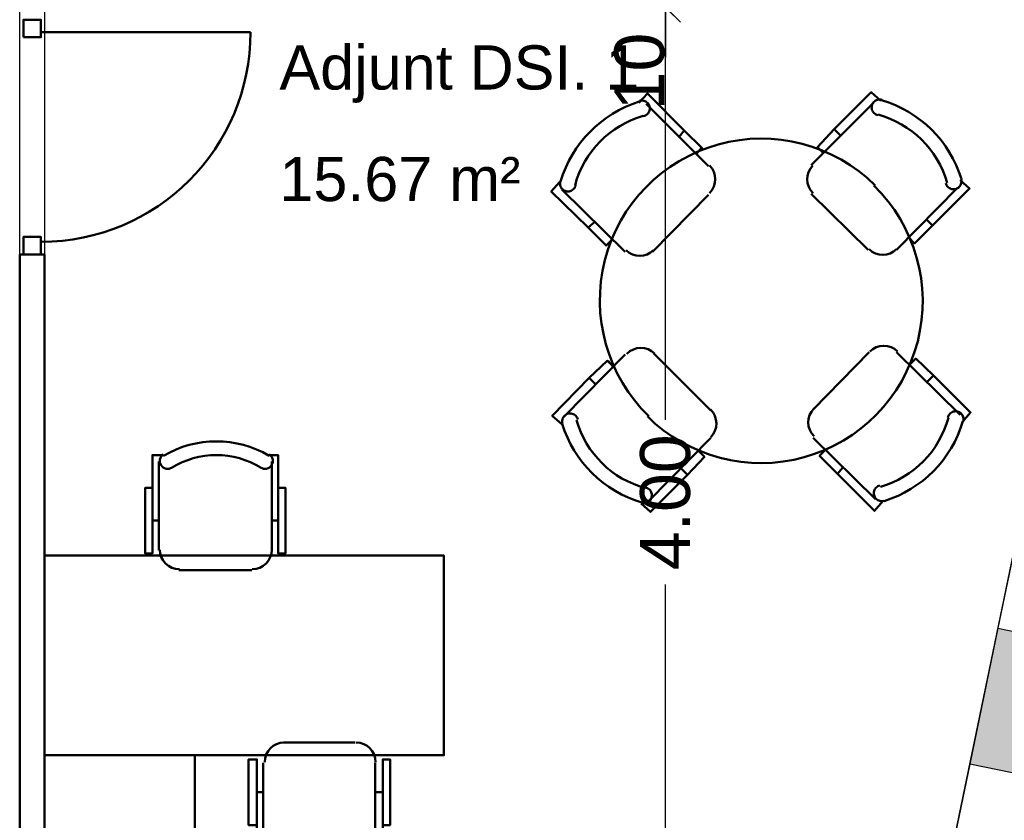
# Model space of a CAD drawing. Header units: metres. Extents: x -1 to 443, y -6 to 31.
# Tile 18 of 20: x 421.27 to 425.21, y 19.44 to 22.65. Entities that reach past the tile are written whole.
import ezdxf

# ---------------------------------------------------------------- set-up
doc = ezdxf.new("R2010")
doc.units = ezdxf.units.M
doc.header["$PDMODE"] = 65
doc.linetypes.add('CONTINUA', pattern=[0])
for name, color, linetype, lineweight in [('3D P3 MURS', 7, 'CONTINUA', 25), ('3D P3 MURS NOUS', 7, 'CONTINUA', 25), ('P3 COTES', 7, 'CONTINUA', 25), ('P3 LOCAL', 7, 'CONTINUA', 25), ('P3 MOBLES', 7, 'CONTINUA', 25), ('P3 SUP.LLIURE', 7, 'CONTINUA', 25)]:
    doc.layers.add(name, color=color, linetype=linetype, lineweight=lineweight)
doc.styles.add('ARIAL', font='arial.ttf')
doc.dimstyles.new('DIMSTYLE_3', dxfattribs={"dimtxt": 0.2, "dimasz": 0.2, "dimexe": 0, "dimexo": 1e-06, "dimgap": 0.1, "dimtad": 0, "dimrnd": 0.005, "dimzin": 4, "dimdsep": 46, "dimtxsty": 'ARIAL', "dimblk1": 'ALL_ML_STRICH', "dimblk2": 'ALL_ML_STRICH', "dimsah": 1, "dimcen": 0, "dimse1": 1, "dimse2": 1, "dimclrd": 2, "dimclre": 2, "dimclrt": 2, "dimadec": 0, "dimazin": 0, "dimtfac": 1, "dimtdec": 0, "dimtix": 1, "dimtmove": 2, "dimatfit": 3, "dimfxl": 0, "dimtzin": 0, "dimlwd": 0, "dimlwe": 35, "dimarcsym": 0})
doc.dimstyles.new('DIMSTYLE_6', dxfattribs={"dimtxt": 0.2, "dimasz": 0.2, "dimexe": 0, "dimexo": 1e-06, "dimgap": 0.1, "dimtad": 2, "dimdec": 0, "dimlfac": 100, "dimrnd": 0.5, "dimzin": 4, "dimdsep": 46, "dimtxsty": 'ARIAL', "dimblk1": 'ALL_ML_STRICH', "dimblk2": 'ALL_ML_STRICH', "dimsah": 1, "dimcen": 0, "dimse1": 1, "dimse2": 1, "dimclrd": 2, "dimclre": 2, "dimclrt": 2, "dimadec": 0, "dimazin": 0, "dimtfac": 1, "dimtdec": 0, "dimtix": 1, "dimtmove": 2, "dimatfit": 3, "dimfxl": 0, "dimtvp": 1.2, "dimtzin": 0, "dimlwd": 0, "dimlwe": 35, "dimarcsym": 0})

# ---------------------------------------------------------------- blocks, each defined once
blk = doc.blocks.new('OBJETO_COMPLEJO_15')
at = {"layer": 'P3 MOBLES', "color": 202, "linetype": 'CONTINUA', "lineweight": 50, "transparency": 33554687}
for p, q in [((421.823, 20.5259), (421.823, 20.8815)), ((422.276, 20.8815), (422.276, 20.5259)), ((421.7976, 20.6444), (421.823, 20.6444)), ((422.3014, 20.6444), (422.276, 20.6444)), ((422.1956, 20.4455), (421.9035, 20.4455)), ((422.3225, 19.7555), (422.6104, 19.7555)), ((422.2421, 19.3237), (422.2421, 19.675)), ((422.6908, 19.675), (422.6908, 19.3237)), ((422.2167, 19.5565), (422.2421, 19.5565)), ((422.7205, 19.5565), (422.6908, 19.5565))]:
    blk.add_line(p, q, dxfattribs=at)
for points in [[(421.7976, 20.7757), (421.768, 20.7757), (421.768, 20.5132), (421.7976, 20.5132), (421.7976, 20.9069), (421.84, 20.9069)], [(421.8413, 20.91), (421.8364, 20.9059), (421.8325, 20.9011), (421.8297, 20.8957), (421.8279, 20.8899), (421.8273, 20.8839), (421.8278, 20.8778), (421.8295, 20.8719), (421.8325, 20.8662), (421.8365, 20.8612), (421.8413, 20.8573), (421.8466, 20.8544), (421.8524, 20.8525), (421.8584, 20.8519), (421.8645, 20.8523), (421.8705, 20.854), (421.8762, 20.8569)], [(422.2313, 20.8569), (422.237, 20.854), (422.243, 20.8523), (422.2491, 20.8519), (422.2551, 20.8525), (422.2609, 20.8544), (422.2662, 20.8573), (422.271, 20.8612), (422.275, 20.8662), (422.278, 20.8719), (422.2797, 20.8778), (422.2802, 20.8839), (422.2796, 20.8899), (422.2778, 20.8957), (422.275, 20.9011), (422.2711, 20.9059), (422.2661, 20.91)], [(422.3014, 20.7757), (422.331, 20.7757), (422.331, 20.5132), (422.3014, 20.5132), (422.3014, 20.9069), (422.2633, 20.9069)], [(421.8273, 20.528), (421.8289, 20.5122), (421.8334, 20.4975), (421.8406, 20.4842), (421.8502, 20.4726), (421.8618, 20.4631), (421.8751, 20.4559), (421.8898, 20.4513), (421.9056, 20.4497)], [(422.1977, 20.4497), (422.2135, 20.4513), (422.2282, 20.4559), (422.2415, 20.4631), (422.253, 20.4726), (422.2626, 20.4842), (422.2698, 20.4975), (422.2744, 20.5122), (422.276, 20.528)], [(422.3259, 19.7558), (422.3101, 19.7542), (422.2954, 19.7497), (422.2821, 19.7425), (422.2706, 19.7329), (422.261, 19.7213), (422.2538, 19.708), (422.2492, 19.6933), (422.2476, 19.6775)], [(422.6921, 19.6775), (422.6905, 19.6933), (422.686, 19.708), (422.6787, 19.7213), (422.6692, 19.7329), (422.6576, 19.7425), (422.6443, 19.7497), (422.6296, 19.7542), (422.6138, 19.7558)], [(422.2167, 19.4253), (422.1829, 19.4253), (422.1829, 19.6877), (422.2167, 19.6877), (422.2167, 19.2983), (422.2548, 19.2983)], [(422.7205, 19.4253), (422.7501, 19.4253), (422.7501, 19.6877), (422.7205, 19.6877), (422.7205, 19.2983), (422.6781, 19.2983)], [(422.2923, 19.3529), (422.2866, 19.3558), (422.2806, 19.3574), (422.2745, 19.3579), (422.2685, 19.3572), (422.2627, 19.3554), (422.2574, 19.3525), (422.2526, 19.3485), (422.2486, 19.3436), (422.2456, 19.3379), (422.2439, 19.3319), (422.2434, 19.3259), (422.244, 19.3198), (422.2458, 19.314), (422.2486, 19.3087), (422.2525, 19.3038), (422.2575, 19.2998)], [(422.6823, 19.2998), (422.6872, 19.3038), (422.6911, 19.3087), (422.694, 19.314), (422.6957, 19.3198), (422.6963, 19.3259), (422.6958, 19.3319), (422.6941, 19.3379), (422.6911, 19.3436), (422.6871, 19.3485), (422.6824, 19.3525), (422.677, 19.3554), (422.6712, 19.3572), (422.6652, 19.3579), (422.6591, 19.3574), (422.6532, 19.3558), (422.6475, 19.3529)]]:
    blk.add_lwpolyline(points, dxfattribs=at)
for points in [[(421.3659, 19.7047), (422.966, 19.7047), (422.966, 20.5047), (421.3659, 20.5047), (421.3659, 19.7047)], [(421.967, 18.7056), (421.3659, 18.7056), (421.3659, 19.7047), (421.967, 19.7047), (421.967, 18.7056)]]:
    blk.add_lwpolyline(points, close=True, dxfattribs=at)
for centre, radius, start, end in [((422.0538, 20.5452), 0.4167, 59.5741, 120.4448), ((422.0538, 20.5664), 0.3405, 58.2582, 121.7646), ((422.4698, 19.6391), 0.3405, 238.2581, 301.7651), ((422.4698, 19.6603), 0.4167, 239.5736, 300.4455)]:
    blk.add_arc(centre, radius, start, end, dxfattribs=at)
blk = doc.blocks.new('OBJETO_COMPLEJO_25')
at = {"layer": 'P3 MOBLES', "color": 202, "linetype": 'CONTINUA', "lineweight": 50, "transparency": 33554687}
for p, q in [((424.0263, 22.0636), (423.7765, 22.3134)), ((424.6867, 22.3176), (424.4369, 22.0678)), ((423.9289, 22.2075), (423.9078, 22.1821)), ((424.53, 22.2118), (424.5554, 22.1864)), ((423.9967, 22.1356), (423.9797, 22.1144)), ((424.7798, 21.7292), (425.0253, 21.979)), ((423.4379, 21.9705), (423.6919, 21.7207)), ((423.8019, 21.7207), (424.0263, 21.9493)), ((424.4369, 21.9536), (424.6655, 21.7292)), ((423.5437, 21.8181), (423.5691, 21.8393)), ((424.9237, 21.8266), (424.8983, 21.852)), ((424.8475, 21.7588), (424.8306, 21.7758)), ((423.6919, 21.3101), (423.4463, 21.0604)), ((424.0347, 21.0858), (423.8062, 21.3143)), ((424.6697, 21.3186), (424.4454, 21.09)), ((425.0338, 21.0688), (424.7798, 21.3186)), ((423.6241, 21.2847), (423.6411, 21.2635)), ((423.5479, 21.217), (423.5733, 21.1916)), ((424.9279, 21.2254), (424.9025, 21.2)), ((423.785, 20.7217), (424.0347, 20.9757)), ((424.4454, 20.9757), (424.6951, 20.7302)), ((424.475, 20.908), (424.4919, 20.9249)), ((423.9416, 20.8275), (423.9162, 20.8529)), ((424.5427, 20.8318), (424.5639, 20.8572))]:
    blk.add_line(p, q, dxfattribs=at)
for points in [[(423.7469, 22.3176), (423.7808, 22.3557), (423.9289, 22.2075), (424.0009, 22.1356), (423.9755, 22.1144)], [(424.7163, 22.3261), (424.6782, 22.3599), (424.53, 22.2118), (424.4623, 22.1398), (424.4877, 22.1144)], [(424.72, 22.33), (424.7158, 22.3309), (424.7115, 22.3312), (424.7073, 22.331), (424.7032, 22.3302), (424.6992, 22.3288), (424.6954, 22.3269), (424.6919, 22.3246), (424.6887, 22.3217), (424.6859, 22.3184), (424.6836, 22.3149), (424.6818, 22.3111), (424.6805, 22.3071), (424.6798, 22.3029), (424.6796, 22.2987), (424.68, 22.2945), (424.681, 22.2903), (424.6825, 22.2863), (424.6845, 22.2825), (424.687, 22.2791), (424.6899, 22.2761), (424.6931, 22.2735), (424.6967, 22.2713), (424.7006, 22.2696), (424.7048, 22.2684)], [(423.7658, 22.2643), (423.77, 22.2655), (423.7738, 22.2672), (423.7774, 22.2695), (423.7806, 22.2721), (423.7835, 22.2752), (423.7859, 22.2787), (423.7879, 22.2824), (423.7894, 22.2865), (423.7903, 22.2907), (423.7906, 22.2949), (423.7904, 22.2991), (423.7896, 22.3032), (423.7882, 22.3072), (423.7864, 22.311), (423.784, 22.3145), (423.7812, 22.3178), (423.7779, 22.3206), (423.7744, 22.3229), (423.7706, 22.3247), (423.7666, 22.326), (423.7625, 22.3268), (423.7582, 22.327), (423.754, 22.3266), (423.7498, 22.3257)], [(424.0305, 21.9566), (424.0405, 21.9689), (424.0475, 21.9826), (424.0517, 21.9971), (424.0531, 22.0121), (424.0515, 22.0271), (424.0471, 22.0415), (424.0399, 22.0551), (424.0298, 22.0673)], [(424.4439, 22.0666), (424.434, 22.0543), (424.4269, 22.0406), (424.4227, 22.026), (424.4214, 22.0111), (424.4229, 21.9961), (424.4273, 21.9816), (424.4346, 21.9681), (424.4447, 21.9558)], [(423.4294, 22.0001), (423.3955, 21.962), (423.5437, 21.8181), (423.6157, 21.7461), (423.6411, 21.7715)], [(423.432, 22.0033), (423.4311, 21.9991), (423.4308, 21.9948), (423.431, 21.9906), (423.4318, 21.9865), (423.4332, 21.9825), (423.435, 21.9788), (423.4374, 21.9752), (423.4403, 21.972), (423.4435, 21.9692), (423.4471, 21.9669), (423.4509, 21.9651), (423.4549, 21.9638), (423.459, 21.9631), (423.4632, 21.9629), (423.4675, 21.9633), (423.4717, 21.9643), (423.4757, 21.9658), (423.4794, 21.9678), (423.4829, 21.9703), (423.4859, 21.9732), (423.4885, 21.9764), (423.4907, 21.98), (423.4924, 21.9839), (423.4936, 21.9881)], [(425.0338, 22.0086), (425.0719, 21.9747), (424.9237, 21.8266), (424.8518, 21.7546), (424.8264, 21.78)], [(424.9767, 21.9961), (424.9779, 21.992), (424.9797, 21.9881), (424.9819, 21.9846), (424.9846, 21.9813), (424.9877, 21.9785), (424.9911, 21.976), (424.9949, 21.9741), (424.9989, 21.9726), (425.0031, 21.9717), (425.0074, 21.9714), (425.0116, 21.9716), (425.0157, 21.9724), (425.0197, 21.9737), (425.0235, 21.9756), (425.027, 21.9779), (425.0302, 21.9808), (425.0331, 21.984), (425.0354, 21.9876), (425.0372, 21.9914), (425.0385, 21.9954), (425.0392, 21.9995), (425.0394, 22.0037), (425.0391, 22.008), (425.0381, 22.0122)], [(423.6954, 21.7272), (423.7077, 21.7173), (423.7214, 21.7102), (423.7359, 21.706), (423.7509, 21.7047), (423.7659, 21.7062), (423.7803, 21.7106), (423.7939, 21.7179), (423.8061, 21.728)], [(424.669, 21.7315), (424.6814, 21.7215), (424.6951, 21.7144), (424.7096, 21.7102), (424.7246, 21.7089), (424.7395, 21.7104), (424.754, 21.7148), (424.7676, 21.7221), (424.7798, 21.7322)], [(424.7833, 21.3223), (424.7709, 21.3322), (424.7573, 21.3393), (424.7427, 21.3435), (424.7278, 21.3448), (424.7128, 21.3433), (424.6983, 21.3389), (424.6848, 21.3317), (424.6725, 21.3215)], [(423.8096, 21.3138), (423.7973, 21.3238), (423.7836, 21.3308), (423.7691, 21.335), (423.7541, 21.3364), (423.7391, 21.3348), (423.7247, 21.3304), (423.7111, 21.3232), (423.6989, 21.3131)], [(423.4379, 21.0307), (423.3998, 21.0646), (423.5479, 21.217), (423.6199, 21.2847), (423.6453, 21.2635)], [(425.0422, 21.0392), (425.0761, 21.0773), (424.9279, 21.2254), (424.856, 21.2932), (424.8306, 21.2678)], [(423.502, 21.0491), (423.5007, 21.0533), (423.499, 21.0571), (423.4967, 21.0607), (423.4941, 21.064), (423.491, 21.0668), (423.4876, 21.0692), (423.4838, 21.0712), (423.4797, 21.0727), (423.4755, 21.0736), (423.4713, 21.0739), (423.4671, 21.0737), (423.463, 21.0729), (423.459, 21.0716), (423.4552, 21.0697), (423.4517, 21.0674), (423.4484, 21.0645), (423.4456, 21.0613), (423.4433, 21.0577), (423.4415, 21.0539), (423.4402, 21.0499), (423.4394, 21.0458), (423.4392, 21.0416), (423.4396, 21.0373), (423.4405, 21.0331)], [(424.0347, 20.9787), (424.0447, 20.991), (424.0518, 21.0047), (424.056, 21.0192), (424.0573, 21.0342), (424.0558, 21.0492), (424.0514, 21.0636), (424.0441, 21.0772), (424.034, 21.0894)], [(424.4482, 21.0929), (424.4382, 21.0806), (424.4311, 21.0669), (424.4269, 21.0524), (424.4256, 21.0374), (424.4271, 21.0225), (424.4315, 21.008), (424.4388, 20.9944), (424.4489, 20.9822)], [(425.0467, 21.042), (425.0476, 21.0462), (425.0479, 21.0505), (425.0476, 21.0547), (425.0468, 21.0588), (425.0455, 21.0628), (425.0436, 21.0665), (425.0413, 21.0701), (425.0384, 21.0733), (425.0351, 21.0761), (425.0316, 21.0784), (425.0278, 21.0802), (425.0238, 21.0815), (425.0196, 21.0822), (425.0154, 21.0824), (425.0112, 21.082), (425.007, 21.081), (425.003, 21.0795), (424.9992, 21.0775), (424.9958, 21.075), (424.9928, 21.0721), (424.9901, 21.0688), (424.988, 21.0652), (424.9863, 21.0613), (424.9851, 21.0572)], [(423.7554, 20.7132), (423.7935, 20.6794), (423.9416, 20.8275), (424.0094, 20.8995), (423.984, 20.9249)], [(424.7248, 20.7217), (424.6909, 20.6836), (424.5427, 20.8318), (424.4708, 20.9037), (424.4962, 20.9291)], [(423.7587, 20.7153), (423.7629, 20.7144), (423.7671, 20.7141), (423.7713, 20.7143), (423.7755, 20.7151), (423.7794, 20.7165), (423.7832, 20.7183), (423.7867, 20.7207), (423.79, 20.7236), (423.7928, 20.7268), (423.7951, 20.7304), (423.7969, 20.7342), (423.7981, 20.7382), (423.7989, 20.7424), (423.7991, 20.7466), (423.7987, 20.7508), (423.7977, 20.755), (423.7962, 20.759), (423.7942, 20.7628), (423.7917, 20.7662), (423.7888, 20.7692), (423.7855, 20.7718), (423.7819, 20.774), (423.778, 20.7757), (423.7739, 20.7769)], [(424.7128, 20.7853), (424.7087, 20.784), (424.7048, 20.7823), (424.7013, 20.7801), (424.698, 20.7774), (424.6952, 20.7743), (424.6927, 20.7709), (424.6908, 20.7671), (424.6893, 20.7631), (424.6884, 20.7588), (424.6881, 20.7546), (424.6883, 20.7504), (424.6891, 20.7463), (424.6904, 20.7423), (424.6923, 20.7385), (424.6946, 20.735), (424.6975, 20.7317), (424.7007, 20.7289), (424.7043, 20.7266), (424.7081, 20.7248), (424.7121, 20.7235), (424.7162, 20.7227), (424.7204, 20.7225), (424.7246, 20.7229), (424.7289, 20.7239)]]:
    blk.add_lwpolyline(points, dxfattribs=at)
for centre, radius, start, end in [((423.8899, 21.8679), 0.476, 107.2654, 163.5102), ((424.5846, 21.872), 0.476, 17.2647, 73.5101), ((423.873, 21.8848), 0.3956, 105.9892, 164.7898), ((424.6015, 21.889), 0.3956, 15.9897, 74.7896), ((424.2381, 21.5268), 0.6478, 45.3114, 225.822), ((424.2364, 21.5227), 0.6478, 225.3114, 45.8221), ((423.8941, 21.1733), 0.476, 197.2654, 253.5103), ((423.8772, 21.1563), 0.3956, 195.9892, 254.7895), ((424.6056, 21.1605), 0.3956, 285.9891, 344.7893), ((424.5887, 21.1774), 0.476, 287.2653, 343.51)]:
    blk.add_arc(centre, radius, start, end, dxfattribs=at)
blk = doc.blocks.new('ALL_ML_STRICH')
at = {"color": 0, "linetype": 'ByBlock', "lineweight": -2}
for p, q in [((0, -0.5), (0, 0.5)), ((-0.3, -0.3), (0.3, 0.3)), ((-1, 0), (0.5, 0))]:
    blk.add_line(p, q, dxfattribs=at)
blk = doc.blocks.new('*D46')
at = {"layer": 'DEFPOINTS', "color": 2, "linetype": 'CONTINUA', "lineweight": 35, "transparency": 33554687}
for p in [(423.9817, 22.7007), (423.8531, 18.7056), (423.9159, 18.7056)]:
    blk.add_point(p, dxfattribs=at)
at = {"layer": 'P3 COTES', "color": 2, "linetype": 'CONTINUA', "lineweight": -2, "transparency": 33554687}
for p, q in [((423.8531, 21.048), (423.8531, 22.7007)), ((423.8531, 18.7056), (423.8531, 20.388))]:
    blk.add_line(p, q, dxfattribs=at)
at = {"layer": 'P3 COTES', "color": 2, "linetype": 'CONTINUA', "lineweight": 35, "transparency": 33554687, "xscale": 0.2, "yscale": 0.2, "zscale": 0.2}
for p, rotation in [((423.8531, 22.7007), 90), ((423.8531, 18.7056), 270)]:
    blk.add_blockref('ALL_ML_STRICH', p, dxfattribs=dict(at, rotation=rotation))
at = {"layer": 'P3 COTES', "color": 2, "linetype": 'CONTINUA', "lineweight": 35, "transparency": 33554687, "insert": (423.8531, 20.718), "char_height": 0.2, "width": 0.8, "attachment_point": 5, "rotation": 90, "style": 'ARIAL'}
blk.add_mtext('\\A1;{\\A1;{4.00\\H0.132000;\\S^ ;}}', dxfattribs=at)
blk = doc.blocks.new('*D47')
at = {"layer": 'DEFPOINTS', "color": 2, "linetype": 'CONTINUA', "lineweight": 35, "transparency": 33554687}
for p in [(423.8686, 22.8007), (423.8531, 22.7007), (423.9817, 22.7007)]:
    blk.add_point(p, dxfattribs=at)
at = {"layer": 'P3 COTES', "color": 2, "linetype": 'CONTINUA', "lineweight": -2, "transparency": 33554687}
blk.add_line((423.8531, 22.7007), (423.8531, 22.8007), dxfattribs=at)
at = {"layer": 'P3 COTES', "color": 2, "linetype": 'CONTINUA', "lineweight": 35, "transparency": 33554687, "xscale": 0.2, "yscale": 0.2, "zscale": 0.2}
for p, rotation in [((423.8531, 22.7007), 270), ((423.8531, 22.8007), 90)]:
    blk.add_blockref('ALL_ML_STRICH', p, dxfattribs=dict(at, rotation=rotation))
at = {"layer": 'P3 COTES', "color": 2, "linetype": 'CONTINUA', "lineweight": 35, "transparency": 33554687, "insert": (423.7497, 22.4433), "char_height": 0.2, "width": 0.4, "attachment_point": 5, "rotation": 90, "style": 'ARIAL'}
blk.add_mtext('\\A1;{10}', dxfattribs=at)

msp = doc.modelspace()

# ---------------------------------------------------------------- hatches: boundary and pattern name
at = {"layer": '3D P3 MURS', "linetype": 'CONTINUA', "lineweight": 18, "true_color": 0xa0a0a0, "transparency": 33554687}
msp.add_hatch(color=253, dxfattribs=at).paths.add_polyline_path([(425.07263, 19.66919), (425.67973, 19.54337), (425.79266, 20.08827), (425.18556, 20.21409)])

# ---------------------------------------------------------------- linework, layer by layer
at = {"layer": '3D P3 MURS', "color": 7, "linetype": 'CONTINUA', "lineweight": 25, "transparency": 33554687}
for p, q in [((425.38514, 21.17715), (425.18556, 20.21409)), ((425.18556, 20.21409), (425.07263, 19.66919)), ((425.18556, 20.21409), (425.72411, 20.10248)), ((425.07263, 19.66919), (424.87305, 18.70613)), ((425.61119, 19.55758), (425.07263, 19.66919))]:
    msp.add_line(p, q, dxfattribs=at)
at = {"layer": '3D P3 MURS NOUS', "color": 4, "linetype": 'CONTINUA', "lineweight": 50, "transparency": 33554687}
for p, q in [((421.35085, 22.60074), (422.19085, 22.60074)), ((421.26585, 21.71074), (421.36585, 21.71074)), ((421.26585, 21.71074), (421.26585, 16.91459)), ((421.36585, 18.70563), (421.36585, 21.71074))]:
    msp.add_line(p, q, dxfattribs=at)
for points in [[(421.28085, 22.58074), (421.28085, 22.65074), (421.35085, 22.65074), (421.35085, 22.58074), (421.28085, 22.58074)], [(421.28085, 21.71074), (421.28085, 21.78074), (421.35085, 21.78074), (421.35085, 21.71074), (421.28085, 21.71074)]]:
    msp.add_lwpolyline(points, close=True, dxfattribs=at)
msp.add_arc((421.35085, 22.60074), 0.84, 270, 0, dxfattribs=at)
at = {"layer": 'P3 LOCAL', "color": 7, "linetype": 'CONTINUA', "lineweight": 25, "transparency": 33554687}
for p, q in [((421.26585, 13.11061), (421.26585, 24.10946)), ((421.36585, 22.70074), (421.36585, 18.70563)), ((424.87295, 18.70563), (425.70089, 22.70074))]:
    msp.add_line(p, q, dxfattribs=at)
at = {"layer": 'P3 SUP.LLIURE', "color": 7, "linetype": 'CONTINUA', "lineweight": 25, "transparency": 33554687}
msp.add_line((421.26585, 17.37459), (421.26585, 24.10946), dxfattribs=at)

# ---------------------------------------------------------------- block references
at = {"layer": 'P3 MOBLES', "color": 202, "linetype": 'CONTINUA', "lineweight": 50, "transparency": 33554687}
for name in ['OBJETO_COMPLEJO_25', 'OBJETO_COMPLEJO_15']:
    msp.add_blockref(name, (0, 0), dxfattribs=at)

# ---------------------------------------------------------------- texts
at = {"layer": 'P3 LOCAL', "color": 7, "linetype": 'CONTINUA', "lineweight": 25, "transparency": 33554687, "char_height": 0.177, "attachment_point": 7, "style": 'ARIAL'}
for s, insert, width in [('\\W0.99;Adjunt DSI. 1', (422.30654, 22.31762), 1.5479775), ('\\W0.99;15.67 m²', (422.30654, 21.92162), 1.0667783)]:
    msp.add_mtext(s, dxfattribs=dict(at, insert=insert, width=width))

# ---------------------------------------------------------------- dimensions: what is measured, and where the dimension line sits
at = {"layer": 'P3 COTES', "color": 2, "linetype": 'CONTINUA', "lineweight": 35, "transparency": 33554687}
for base, p1, p2, dimstyle, picture, middle in [((423.85312, 22.80074), (423.9817, 22.70074), (423.86857, 22.80074), 'DIMSTYLE_6', '*D47', (423.74971, 22.44333)), ((423.85312, 22.70074), (423.91591, 18.70563), (423.9817, 22.70074), 'DIMSTYLE_3', '*D46', (423.85312, 20.71798))]:
    dim = msp.add_linear_dim(base=base, p1=p1, p2=p2, angle=90, dimstyle=dimstyle, override={"dimpost": '<>', "dimclrd": 2, "dimclre": 2, "dimclrt": 2, "dimlwd": 0, "dimlwe": 35}, dxfattribs=at)
    dim.commit()
    dim.dimension.update_dxf_attribs({"geometry": picture, "text_midpoint": middle, "dimtype": 160})

doc.saveas('drawing.dxf')
